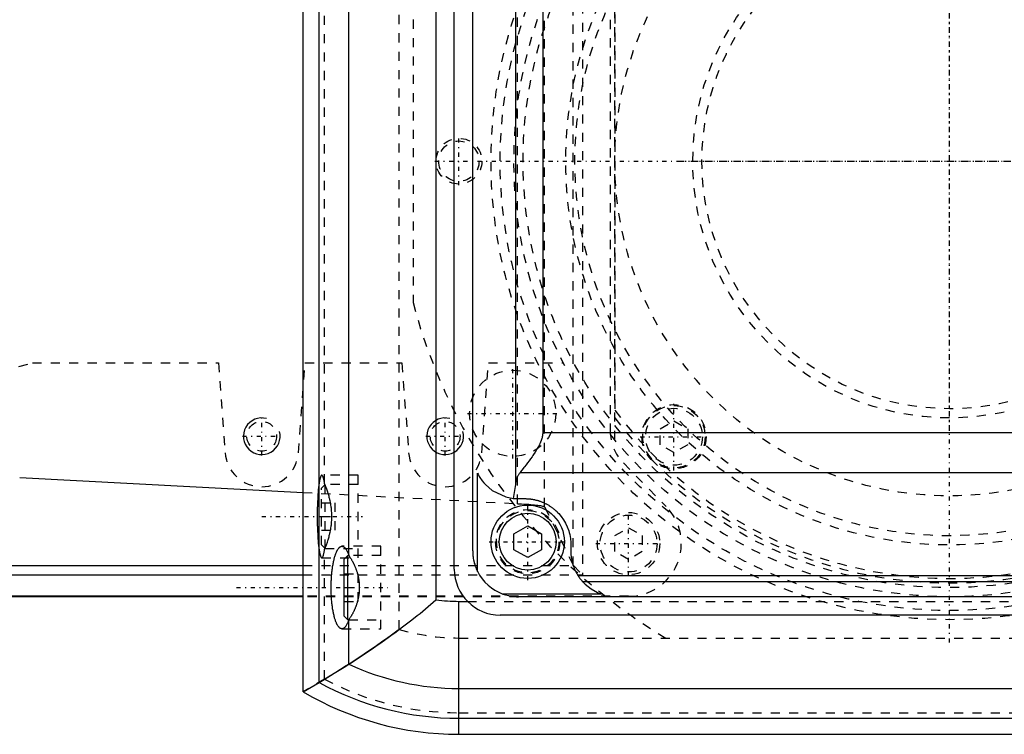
# Model space of a CAD drawing. Extents: x -400 to 147, y -88 to 88.
# Tile 2 of 7: x -276 to -169, y -63 to 15. Entities that reach past the tile are written whole.
import ezdxf

# ---------------------------------------------------------------- set-up
doc = ezdxf.new("R2010")
doc.units = 0
doc.linetypes.add('CENTER', pattern=[1.5, 0.45, -0.5, 0.05, -0.5])
doc.linetypes.add('DASHED', pattern=[2, 1, -1])
for name, color, linetype in [('AM_0', 7, 'CONTINUOUS'), ('AM_10', 7, 'CONTINUOUS'), ('AM_3', 7, 'DASHED'), ('AM_7', 7, 'CENTER')]:
    doc.layers.add(name, color=color, linetype=linetype)

msp = doc.modelspace()

# ---------------------------------------------------------------- linework, layer by layer
at = {"layer": 'AM_0', "color": 7, "linetype": 'CONTINUOUS'}
for p, q in [((-245.5, -57.87), (-245.5, 57.87)), ((-243.75, -56.85), (-243.75, 56.85)), ((-231, 47.83), (-231, -47.83)), ((-229, -44.5), (-229, 44.5)), ((-240.5, -43.02), (-240.5, 43.02)), ((-227, -42.5), (-227, 42.5)), ((-222.33, 35.25), (-222.33, -35.25)), ((-219.35, 29.6), (-219.35, -29.6)), ((-219.35, -29.6), (-73.65, -29.6)), ((-226.48, -44.73), (-226.48, -34.03)), ((-221.83, -33.95), (-71.17, -33.95)), ((-276.39, -34.5), (-245.5, -36.12)), ((-222.33, -35.25), (-222.57, -36.77)), ((-222, -36.8), (-221.3, -36.8)), ((-222.5, -40.63), (-221, -39.77)), ((-222.5, -42.37), (-222.5, -40.63)), ((-221, -39.77), (-219.5, -40.63)), ((-219.5, -40.63), (-219.5, -42.37)), ((-216.3, -41.8), (-216.3, -42.5)), ((-221, -43.23), (-222.5, -42.37)), ((-219.5, -42.37), (-221, -43.23)), ((-240.6, -43), (-241, -43.4)), ((-241, -49.6), (-241, -43.4)), ((-240.51, -43), (-240.6, -43)), ((-240.6, -50), (-240.6, -43)), ((-350, -44.1), (-245.5, -44.1)), ((-350, -45.1), (-245.5, -45.1)), ((-215.52, -45.19), (-77.48, -45.19)), ((-215.01, -45.85), (-77.99, -45.85)), ((-213, -47.2), (-223.7, -47.2)), ((-245.5, -47.5), (-330.94, -47.5)), ((-245.5, -47.45), (-330.86, -47.45)), ((-228.5, -62.5), (-228.5, -48)), ((-228.5, -48), (-227.57, -48)), ((-71, -47.5), (-222, -47.5)), ((-241, -49.6), (-240.6, -50)), ((-240.6, -50), (-240.51, -50)), ((-240.5, -54.85), (-240.5, -49.98)), ((-69, -49.5), (-224, -49.5)), ((-245.5, -57.87), (-243.75, -56.85)), ((-228.5, -57.5), (-59, -57.5)), ((-228.5, -60.75), (-59, -60.75)), ((-228.5, -62.5), (-59, -62.5))]:
    msp.add_line(p, q, dxfattribs=at)
for points in [[(-219.35, -29.6, 0), (-219.35, -29.63, 0), (-219.35, -29.68, 0), (-219.36, -29.73, 0), (-219.36, -29.75, 0), (-219.37, -29.78, 0), (-219.37, -29.83, 0), (-219.38, -29.88, 0), (-219.39, -29.93, 0), (-219.4, -29.98, 0), (-219.41, -30.03, 0), (-219.41, -30.06, 0), (-219.42, -30.08, 0), (-219.43, -30.13, 0), (-219.44, -30.18, 0), (-219.46, -30.23, 0), (-219.47, -30.28, 0), (-219.49, -30.33, 0), (-219.5, -30.35, 0), (-219.5, -30.38, 0), (-219.52, -30.43, 0), (-219.54, -30.48, 0), (-219.55, -30.5, 0), (-219.56, -30.53, 0), (-219.57, -30.57, 0), (-219.59, -30.62, 0), (-219.6, -30.65, 0), (-219.61, -30.67, 0), (-219.63, -30.72, 0), (-219.66, -30.77, 0), (-219.73, -30.93, 0), (-219.88, -31.21, 0), (-220.03, -31.48, 0), (-220.2, -31.74, 0), (-220.36, -31.99, 0), (-220.44, -32.11, 0), (-220.53, -32.23, 0), (-220.69, -32.45, 0), (-220.85, -32.67, 0), (-221.02, -32.89, 0), (-221.18, -33.11, 0), (-221.34, -33.32, 0), (-221.42, -33.42, 0), (-221.49, -33.52, 0), (-221.64, -33.7, 0), (-221.77, -33.87, 0), (-221.83, -33.95, 0)], [(-226.48, -34.03, 0), (-226.41, -34.15, 0), (-226.28, -34.39, 0), (-226.13, -34.62, 0), (-226.05, -34.74, 0), (-225.96, -34.85, 0), (-225.79, -35.06, 0), (-225.6, -35.27, 0), (-224.87, -35.9, 0), (-223.38, -36.61, 0), (-222.57, -36.77, 0)], [(-221.83, -33.95, 0), (-221.85, -33.98, 0), (-221.91, -34.05, 0), (-221.95, -34.12, 0), (-221.98, -34.15, 0), (-222, -34.19, 0), (-222.04, -34.26, 0), (-222.08, -34.33, 0), (-222.12, -34.4, 0), (-222.15, -34.47, 0), (-222.18, -34.54, 0), (-222.2, -34.58, 0), (-222.21, -34.61, 0), (-222.24, -34.69, 0), (-222.26, -34.76, 0), (-222.28, -34.83, 0), (-222.29, -34.91, 0), (-222.31, -34.98, 0), (-222.31, -35.02, 0), (-222.32, -35.05, 0), (-222.32, -35.13, 0), (-222.32, -35.2, 0), (-222.33, -35.24, 0)], [(-222.57, -36.77, 0), (-222.55, -36.77, 0), (-222.52, -36.78, 0), (-222.49, -36.78, 0), (-222.47, -36.78, 0), (-222.46, -36.78, 0), (-222.43, -36.78, 0), (-222.39, -36.79, 0), (-222.36, -36.79, 0), (-222.33, -36.79, 0), (-222.3, -36.79, 0), (-222.28, -36.79, 0), (-222.27, -36.8, 0), (-222.24, -36.8, 0), (-222.2, -36.8, 0), (-222.17, -36.8, 0), (-222.14, -36.8, 0), (-222.11, -36.8, 0), (-222.09, -36.8, 0), (-222.08, -36.8, 0), (-222.05, -36.8, 0), (-222.02, -36.8, 0), (-222, -36.8, 0)], [(-221.3, -36.8, 0), (-221.27, -36.8, 0), (-221.19, -36.8, 0), (-221.12, -36.81, 0), (-221.08, -36.81, 0), (-221.05, -36.81, 0), (-220.98, -36.81, 0), (-220.9, -36.82, 0), (-220.83, -36.82, 0), (-220.76, -36.83, 0), (-220.69, -36.84, 0), (-220.65, -36.85, 0), (-220.61, -36.85, 0), (-220.54, -36.86, 0), (-220.47, -36.87, 0), (-220.4, -36.88, 0), (-220.33, -36.9, 0), (-220.26, -36.91, 0), (-220.22, -36.92, 0), (-220.18, -36.93, 0), (-220.11, -36.95, 0), (-220.04, -36.96, 0), (-220.01, -36.97, 0), (-219.97, -36.98, 0), (-219.9, -37, 0), (-219.83, -37.02, 0), (-219.8, -37.03, 0), (-219.76, -37.04, 0), (-219.7, -37.07, 0), (-219.63, -37.09, 0), (-219.56, -37.12, 0), (-219.49, -37.14, 0), (-219.42, -37.17, 0), (-219.39, -37.18, 0), (-219.36, -37.2, 0), (-219.29, -37.23, 0), (-219.22, -37.26, 0), (-219.16, -37.29, 0), (-219.09, -37.32, 0), (-219.03, -37.35, 0), (-218.99, -37.37, 0), (-218.96, -37.38, 0), (-218.9, -37.42, 0), (-218.83, -37.45, 0), (-218.77, -37.49, 0), (-218.71, -37.53, 0), (-218.65, -37.57, 0), (-218.62, -37.59, 0), (-218.59, -37.61, 0), (-218.52, -37.65, 0), (-218.46, -37.69, 0), (-218.4, -37.73, 0), (-218.35, -37.77, 0), (-218.29, -37.81, 0), (-218.26, -37.84, 0), (-218.23, -37.86, 0), (-218.17, -37.9, 0), (-218.12, -37.95, 0), (-218.06, -38, 0), (-218.01, -38.04, 0), (-217.95, -38.09, 0), (-217.92, -38.12, 0), (-217.9, -38.14, 0), (-217.84, -38.19, 0), (-217.79, -38.24, 0), (-217.77, -38.27, 0), (-217.62, -38.42, 0), (-217.34, -38.76, 0), (-217.09, -39.12, 0), (-216.87, -39.49, 0), (-216.68, -39.89, 0), (-216.53, -40.3, 0), (-216.47, -40.51, 0), (-216.42, -40.72, 0), (-216.35, -41.15, 0), (-216.31, -41.58, 0), (-216.3, -41.8, 0)], [(-241.25, -51, 0), (-241.27, -51, 0), (-241.3, -51, 0), (-241.34, -50.99, 0), (-241.35, -50.98, 0), (-241.37, -50.98, 0), (-241.4, -50.96, 0), (-241.44, -50.94, 0), (-241.47, -50.92, 0), (-241.51, -50.89, 0), (-241.54, -50.86, 0), (-241.56, -50.85, 0), (-241.57, -50.83, 0), (-241.61, -50.79, 0), (-241.64, -50.75, 0), (-241.67, -50.71, 0), (-241.7, -50.66, 0), (-241.73, -50.61, 0), (-241.75, -50.58, 0), (-241.77, -50.55, 0), (-241.8, -50.49, 0), (-241.83, -50.43, 0), (-241.84, -50.4, 0), (-241.86, -50.36, 0), (-241.89, -50.3, 0), (-241.92, -50.22, 0), (-241.93, -50.19, 0), (-241.94, -50.15, 0), (-241.97, -50.07, 0), (-242, -49.99, 0), (-242.02, -49.9, 0), (-242.05, -49.82, 0), (-242.08, -49.73, 0), (-242.09, -49.68, 0), (-242.1, -49.64, 0), (-242.12, -49.54, 0), (-242.15, -49.44, 0), (-242.17, -49.34, 0), (-242.19, -49.24, 0), (-242.21, -49.13, 0), (-242.22, -49.08, 0), (-242.23, -49.03, 0), (-242.25, -48.92, 0), (-242.27, -48.81, 0), (-242.28, -48.69, 0), (-242.3, -48.58, 0), (-242.32, -48.46, 0), (-242.32, -48.4, 0), (-242.33, -48.34, 0), (-242.34, -48.22, 0), (-242.36, -48.1, 0), (-242.37, -47.98, 0), (-242.38, -47.85, 0), (-242.39, -47.73, 0), (-242.39, -47.66, 0), (-242.4, -47.6, 0), (-242.41, -47.47, 0), (-242.41, -47.35, 0), (-242.42, -47.22, 0), (-242.42, -47.09, 0), (-242.43, -46.96, 0), (-242.43, -46.89, 0), (-242.43, -46.83, 0), (-242.43, -46.7, 0), (-242.43, -46.57, 0), (-242.43, -46.5, 0), (-242.43, -46.43, 0), (-242.43, -46.3, 0), (-242.43, -46.17, 0), (-242.43, -46.11, 0), (-242.43, -46.04, 0), (-242.42, -45.91, 0), (-242.42, -45.78, 0), (-242.41, -45.65, 0), (-242.41, -45.53, 0), (-242.4, -45.4, 0), (-242.39, -45.34, 0), (-242.39, -45.27, 0), (-242.38, -45.15, 0), (-242.37, -45.02, 0), (-242.36, -44.9, 0), (-242.34, -44.78, 0), (-242.33, -44.66, 0), (-242.32, -44.6, 0), (-242.32, -44.54, 0), (-242.3, -44.42, 0), (-242.28, -44.31, 0), (-242.27, -44.19, 0), (-242.25, -44.08, 0), (-242.23, -43.97, 0), (-242.22, -43.92, 0), (-242.21, -43.87, 0), (-242.19, -43.76, 0), (-242.17, -43.66, 0), (-242.15, -43.56, 0), (-242.12, -43.46, 0), (-242.1, -43.36, 0), (-242.09, -43.32, 0), (-242.08, -43.27, 0), (-242.05, -43.18, 0), (-242.02, -43.1, 0), (-242, -43.01, 0), (-241.97, -42.93, 0), (-241.94, -42.85, 0), (-241.93, -42.81, 0), (-241.92, -42.78, 0), (-241.89, -42.7, 0), (-241.86, -42.64, 0), (-241.84, -42.6, 0), (-241.83, -42.57, 0), (-241.8, -42.51, 0), (-241.77, -42.45, 0), (-241.75, -42.42, 0), (-241.73, -42.39, 0), (-241.7, -42.34, 0), (-241.67, -42.29, 0), (-241.64, -42.25, 0), (-241.61, -42.21, 0), (-241.57, -42.17, 0), (-241.56, -42.15, 0), (-241.54, -42.14, 0), (-241.51, -42.11, 0), (-241.47, -42.08, 0), (-241.44, -42.06, 0), (-241.4, -42.04, 0), (-241.37, -42.02, 0), (-241.35, -42.02, 0), (-241.34, -42.01, 0), (-241.3, -42, 0), (-241.27, -42, 0), (-241.25, -42, 0)], [(-241.25, -42, 0), (-241.23, -42, 0), (-241.18, -42.01, 0), (-241.14, -42.02, 0), (-241.11, -42.03, 0), (-241.09, -42.04, 0), (-241.05, -42.07, 0), (-241, -42.1, 0), (-240.96, -42.14, 0), (-240.92, -42.18, 0), (-240.87, -42.23, 0), (-240.85, -42.26, 0), (-240.83, -42.29, 0), (-240.79, -42.36, 0), (-240.75, -42.43, 0), (-240.71, -42.5, 0), (-240.67, -42.58, 0), (-240.63, -42.67, 0), (-240.61, -42.72, 0), (-240.59, -42.76, 0), (-240.55, -42.86, 0), (-240.52, -42.96, 0), (-240.5, -43.02, 0)], [(-227, -42.5, 0), (-227, -42.51, 0), (-227, -42.53, 0), (-227, -42.55, 0), (-227, -42.56, 0), (-227, -42.57, 0), (-227, -42.6, 0), (-227, -42.62, 0), (-227, -42.64, 0), (-227, -42.66, 0), (-227, -42.68, 0), (-227, -42.69, 0), (-227, -42.7, 0), (-226.99, -42.72, 0), (-226.99, -42.75, 0), (-226.99, -42.77, 0), (-226.99, -42.79, 0), (-226.99, -42.81, 0), (-226.99, -42.82, 0), (-226.99, -42.83, 0), (-226.99, -42.85, 0), (-226.99, -42.87, 0), (-226.99, -42.88, 0), (-226.98, -42.89, 0), (-226.98, -42.92, 0), (-226.98, -42.94, 0), (-226.98, -42.95, 0), (-226.98, -42.96, 0), (-226.98, -42.98, 0), (-226.97, -43, 0), (-226.97, -43.02, 0), (-226.97, -43.04, 0), (-226.97, -43.06, 0), (-226.97, -43.08, 0), (-226.97, -43.09, 0), (-226.96, -43.11, 0), (-226.96, -43.13, 0), (-226.96, -43.15, 0), (-226.95, -43.17, 0), (-226.95, -43.19, 0), (-226.95, -43.2, 0), (-226.95, -43.21, 0), (-226.95, -43.23, 0), (-226.94, -43.26, 0), (-226.93, -43.33, 0), (-226.91, -43.46, 0), (-226.88, -43.58, 0), (-226.87, -43.64, 0), (-226.85, -43.71, 0), (-226.82, -43.83, 0), (-226.78, -43.95, 0), (-226.75, -44.08, 0), (-226.7, -44.2, 0), (-226.66, -44.32, 0), (-226.63, -44.38, 0), (-226.61, -44.44, 0), (-226.56, -44.55, 0), (-226.51, -44.67, 0), (-226.48, -44.73, 0)], [(-216.3, -42.5, 0), (-216.3, -42.58, 0), (-216.3, -42.74, 0), (-216.29, -42.89, 0), (-216.28, -42.97, 0), (-216.27, -43.05, 0), (-216.25, -43.21, 0), (-216.23, -43.36, 0), (-216.2, -43.52, 0), (-216.16, -43.67, 0), (-216.12, -43.82, 0), (-216.1, -43.9, 0), (-216.08, -43.97, 0), (-216.03, -44.12, 0), (-215.98, -44.27, 0), (-215.92, -44.42, 0), (-215.86, -44.56, 0), (-215.79, -44.7, 0), (-215.75, -44.78, 0), (-215.72, -44.85, 0), (-215.64, -44.98, 0), (-215.56, -45.12, 0), (-215.52, -45.19, 0)], [(-240.5, -43.02, 0), (-240.48, -43.04, 0), (-240.45, -43.09, 0), (-240.42, -43.13, 0), (-240.4, -43.16, 0), (-240.39, -43.18, 0), (-240.36, -43.23, 0), (-240.32, -43.28, 0), (-240.29, -43.33, 0), (-240.26, -43.38, 0), (-240.23, -43.43, 0), (-240.22, -43.45, 0), (-240.2, -43.48, 0), (-240.17, -43.53, 0), (-240.14, -43.58, 0), (-240.11, -43.64, 0), (-240.08, -43.69, 0), (-240.06, -43.75, 0), (-240.04, -43.77, 0), (-240.03, -43.8, 0), (-240, -43.86, 0), (-239.97, -43.92, 0), (-239.96, -43.95, 0), (-239.94, -43.97, 0), (-239.91, -44.03, 0), (-239.89, -44.1, 0), (-239.87, -44.13, 0), (-239.86, -44.16, 0), (-239.83, -44.22, 0), (-239.8, -44.28, 0), (-239.78, -44.35, 0), (-239.75, -44.41, 0), (-239.73, -44.48, 0), (-239.72, -44.51, 0), (-239.7, -44.55, 0), (-239.68, -44.62, 0), (-239.66, -44.69, 0), (-239.63, -44.75, 0), (-239.61, -44.83, 0), (-239.59, -44.9, 0), (-239.58, -44.93, 0), (-239.57, -44.97, 0), (-239.55, -45.04, 0), (-239.53, -45.11, 0), (-239.51, -45.19, 0), (-239.49, -45.26, 0), (-239.48, -45.33, 0), (-239.47, -45.37, 0), (-239.46, -45.41, 0), (-239.45, -45.48, 0), (-239.44, -45.56, 0), (-239.42, -45.63, 0), (-239.41, -45.71, 0), (-239.4, -45.78, 0), (-239.4, -45.82, 0), (-239.39, -45.86, 0), (-239.38, -45.93, 0), (-239.38, -46.01, 0), (-239.37, -46.09, 0), (-239.36, -46.16, 0), (-239.36, -46.24, 0), (-239.36, -46.28, 0), (-239.36, -46.31, 0), (-239.36, -46.39, 0), (-239.35, -46.46, 0), (-239.35, -46.5, 0), (-239.35, -46.54, 0), (-239.36, -46.61, 0), (-239.36, -46.69, 0), (-239.36, -46.72, 0), (-239.36, -46.76, 0), (-239.36, -46.84, 0), (-239.37, -46.91, 0), (-239.38, -46.99, 0), (-239.38, -47.07, 0), (-239.39, -47.14, 0), (-239.4, -47.18, 0), (-239.4, -47.22, 0), (-239.41, -47.29, 0), (-239.42, -47.37, 0), (-239.44, -47.44, 0), (-239.45, -47.52, 0), (-239.46, -47.59, 0), (-239.47, -47.63, 0), (-239.48, -47.67, 0), (-239.49, -47.74, 0), (-239.51, -47.81, 0), (-239.53, -47.89, 0), (-239.55, -47.96, 0), (-239.57, -48.03, 0), (-239.58, -48.07, 0), (-239.59, -48.1, 0), (-239.61, -48.17, 0), (-239.63, -48.25, 0), (-239.66, -48.31, 0), (-239.68, -48.38, 0), (-239.7, -48.45, 0), (-239.72, -48.49, 0), (-239.73, -48.52, 0), (-239.75, -48.59, 0), (-239.78, -48.65, 0), (-239.8, -48.72, 0), (-239.83, -48.78, 0), (-239.86, -48.84, 0), (-239.87, -48.87, 0), (-239.89, -48.9, 0), (-239.91, -48.97, 0), (-239.94, -49.03, 0), (-239.96, -49.05, 0), (-239.97, -49.08, 0), (-240, -49.14, 0), (-240.03, -49.2, 0), (-240.04, -49.23, 0), (-240.06, -49.25, 0), (-240.08, -49.31, 0), (-240.11, -49.36, 0), (-240.14, -49.42, 0), (-240.17, -49.47, 0), (-240.2, -49.52, 0), (-240.22, -49.55, 0), (-240.23, -49.57, 0), (-240.26, -49.62, 0), (-240.29, -49.67, 0), (-240.32, -49.72, 0), (-240.36, -49.77, 0), (-240.39, -49.82, 0), (-240.4, -49.84, 0), (-240.42, -49.87, 0), (-240.45, -49.91, 0), (-240.48, -49.96, 0), (-240.5, -49.98, 0)], [(-215.52, -45.19, 0), (-215.5, -45.22, 0), (-215.46, -45.28, 0), (-215.42, -45.34, 0), (-215.4, -45.37, 0), (-215.38, -45.4, 0), (-215.34, -45.45, 0), (-215.3, -45.5, 0), (-215.27, -45.55, 0), (-215.23, -45.59, 0), (-215.2, -45.63, 0), (-215.18, -45.65, 0), (-215.17, -45.67, 0), (-215.14, -45.7, 0), (-215.11, -45.74, 0), (-215.09, -45.76, 0), (-215.07, -45.79, 0), (-215.05, -45.81, 0), (-215.05, -45.82, 0), (-215.04, -45.82, 0), (-215.03, -45.84, 0), (-215.02, -45.85, 0), (-215.01, -45.85, 0)], [(-215.01, -45.85, 0), (-214.73, -46.14, 0), (-214.09, -46.65, 0), (-213.38, -47.05, 0), (-213, -47.2, 0)], [(-223.7, -47.2, 0), (-223.43, -47.29, 0), (-223.1, -47.38, 0), (-223.01, -47.4, 0), (-222.91, -47.42, 0), (-222.86, -47.42, 0), (-222.82, -47.43, 0), (-222.72, -47.45, 0), (-222.63, -47.46, 0), (-222.57, -47.47, 0), (-222.55, -47.47, 0), (-222.54, -47.47, 0), (-222.53, -47.47, 0), (-222.52, -47.47, 0), (-222.51, -47.47, 0), (-222.49, -47.48, 0), (-222.47, -47.48, 0), (-222.46, -47.48, 0), (-222.44, -47.48, 0), (-222.43, -47.48, 0), (-222.43, -47.48, 0), (-222.41, -47.48, 0), (-222.39, -47.48, 0), (-222.38, -47.49, 0), (-222.36, -47.49, 0), (-222.35, -47.49, 0), (-222.34, -47.49, 0), (-222.33, -47.49, 0), (-222.31, -47.49, 0), (-222.3, -47.49, 0), (-222.29, -47.49, 0), (-222.28, -47.49, 0), (-222.27, -47.49, 0), (-222.25, -47.49, 0), (-222.24, -47.49, 0), (-222.23, -47.49, 0), (-222.22, -47.5, 0), (-222.2, -47.5, 0), (-222.18, -47.5, 0), (-222.17, -47.5, 0), (-222.15, -47.5, 0), (-222.14, -47.5, 0), (-222.14, -47.5, 0), (-222.12, -47.5, 0), (-222.1, -47.5, 0), (-222.09, -47.5, 0), (-222.07, -47.5, 0), (-222.06, -47.5, 0), (-222.05, -47.5, 0), (-222.04, -47.5, 0), (-222.02, -47.5, 0), (-222.01, -47.5, 0), (-222, -47.5, 0)], [(-240.5, -54.85, 0), (-240.31, -54.73, 0), (-239.92, -54.48, 0), (-239.49, -54.2, 0), (-239.27, -54.05, 0), (-239.04, -53.9, 0), (-238.57, -53.59, 0), (-238.07, -53.25, 0), (-237.56, -52.9, 0), (-237.02, -52.53, 0), (-236.48, -52.14, 0), (-236.2, -51.94, 0), (-235.92, -51.74, 0), (-235.36, -51.33, 0), (-234.78, -50.9, 0), (-234.2, -50.46, 0), (-233.62, -50.01, 0), (-233.04, -49.54, 0), (-232.74, -49.31, 0), (-232.45, -49.07, 0), (-231.87, -48.58, 0), (-231.29, -48.09, 0), (-231, -47.83, 0)], [(-240.5, -49.98, 0), (-240.52, -50.04, 0), (-240.55, -50.14, 0), (-240.59, -50.24, 0), (-240.61, -50.28, 0), (-240.63, -50.33, 0), (-240.67, -50.42, 0), (-240.71, -50.5, 0), (-240.75, -50.57, 0), (-240.79, -50.64, 0), (-240.83, -50.71, 0), (-240.85, -50.74, 0), (-240.87, -50.77, 0), (-240.92, -50.82, 0), (-240.96, -50.86, 0), (-241, -50.9, 0), (-241.05, -50.93, 0), (-241.09, -50.96, 0), (-241.11, -50.97, 0), (-241.14, -50.98, 0), (-241.18, -50.99, 0), (-241.23, -51, 0), (-241.25, -51, 0)], [(-243.75, -56.85, 0), (-243.19, -56.51, 0), (-242.09, -55.85, 0), (-241.02, -55.18, 0), (-240.5, -54.85, 0)]]:
    msp.add_polyline3d(points, dxfattribs=at)
for radius in [4, 3.1]:
    msp.add_circle((-221, -41.5), radius, dxfattribs=at)
for centre, radius, start, end in [((-224, -44.5), 5, 180, 270), ((-222, -42.5), 5, 206.4405, 250.0956), ((-228.5, -29), 19, 262.4392, 270), ((-228.5, -29), 28.5, 245.0989, 270), ((-228.5, -29), 31.75, 241.294, 270), ((-228.5, -29), 33.5, 239.505, 270)]:
    msp.add_arc(centre, radius, start, end, dxfattribs=at)
at = {"layer": 'AM_10', "color": 7, "linetype": 'CONTINUOUS'}
for centre in [(-250, -30), (-230, -30)]:
    msp.add_arc(centre, 2, 75, 15, dxfattribs=at)
at = {"layer": 'AM_3', "color": 6, "linetype": 'DASHED'}
for p, q in [((-235, -51.06), (-235, 51.06)), ((-215.03, 45.1), (-215.03, -45.1)), ((-216.03, -44.1), (-216.03, 44.1)), ((-219.15, -37.7), (-219.15, 37.7)), ((-222.1, -37.35), (-222.1, 37.35)), ((-243.15, -35.15), (-243.15, 35.15)), ((-211.5, -30.4), (-211.5, 30.4)), ((-212, 29.41), (-212, -29.41)), ((-211.5, 28), (-211.5, -28)), ((-233.5, 15.43), (-233.5, -15.43)), ((-290, -26.02), (-275, -22)), ((-275, -22), (-254.71, -22)), ((-254.71, -22), (-253.99, -31.79)), ((-246.01, -31.79), (-245.29, -22)), ((-245.29, -22), (-234.71, -22)), ((-234.71, -22), (-233.99, -31.79)), ((-226.01, -31.79), (-225.29, -22)), ((-225.29, -22), (-217.1, -22)), ((-206.55, -29.19), (-205.05, -28.32)), ((-205.05, -28.32), (-203.55, -29.19)), ((-206.55, -30.92), (-206.55, -29.19)), ((-203.55, -29.19), (-203.55, -30.92)), ((-205.05, -31.78), (-206.55, -30.92)), ((-203.55, -30.92), (-205.05, -31.78)), ((-210.57, -32.91), (-205.9, -37.67)), ((-239.5, -34.25), (-243.45, -34.25)), ((-239.5, -43.25), (-239.5, -34.25)), ((-243.1, -35.25), (-243.5, -35.65)), ((-243.11, -35.25), (-243.15, -35.15)), ((-239.5, -35.25), (-243.1, -35.25)), ((-243.1, -42.25), (-243.1, -35.25)), ((-245.5, -36.12), (-222.1, -37.35)), ((-243.5, -41.85), (-243.5, -35.65)), ((-243.5, -37.25), (-242, -37.25)), ((-242, -40.25), (-242, -37.25)), ((-219.15, -37.7), (-216.03, -44.1)), ((-243.5, -38.75), (-242, -38.75)), ((-243.5, -40.25), (-242, -40.25)), ((-211.5, -40.83), (-210, -39.97)), ((-210, -39.97), (-208.5, -40.83)), ((-243.5, -41.85), (-243.1, -42.25)), ((-211.5, -42.57), (-211.5, -40.83)), ((-208.5, -40.83), (-208.5, -42.57)), ((-243.15, -42.35), (-243.11, -42.25)), ((-243.15, -56.49), (-243.15, -42.35)), ((-243.1, -42.25), (-239.5, -42.25)), ((-237, -42), (-241.25, -42)), ((-237, -51), (-237, -42)), ((-210, -43.43), (-211.5, -42.57)), ((-208.5, -42.57), (-210, -43.43)), ((-243.45, -43.25), (-239.5, -43.25)), ((-237, -43), (-240.51, -43)), ((-245.5, -44.1), (-216.02, -44.1)), ((-241, -45), (-239.5, -45)), ((-239.5, -48), (-239.5, -45)), ((-216.02, -44.1), (-215.03, -45.1)), ((-245.5, -45.1), (-215.03, -45.1)), ((-241, -46.5), (-239.5, -46.5)), ((-210, -47.45), (-245.5, -47.45)), ((-222, -47.5), (-245.5, -47.5)), ((-241, -48), (-239.5, -48)), ((-227.57, -48), (-65.43, -48)), ((-240.51, -50), (-237, -50)), ((-241.25, -51), (-237, -51)), ((-228.5, -52), (60, -52)), ((-243.15, -56.49), (-245.5, -57.87)), ((-228.5, -60.15), (60, -60.15))]:
    msp.add_line(p, q, dxfattribs=at)
for points in [[(-243.45, -34.25, 0), (-243.46, -34.25, 0), (-243.47, -34.25, 0), (-243.49, -34.26, 0), (-243.49, -34.27, 0), (-243.5, -34.27, 0), (-243.51, -34.29, 0), (-243.53, -34.31, 0), (-243.54, -34.33, 0), (-243.56, -34.36, 0), (-243.57, -34.39, 0), (-243.58, -34.4, 0), (-243.59, -34.42, 0), (-243.6, -34.46, 0), (-243.61, -34.5, 0), (-243.63, -34.54, 0), (-243.64, -34.59, 0), (-243.65, -34.64, 0), (-243.66, -34.67, 0), (-243.67, -34.7, 0), (-243.68, -34.76, 0), (-243.69, -34.82, 0), (-243.7, -34.85, 0), (-243.7, -34.89, 0), (-243.72, -34.95, 0), (-243.73, -35.03, 0), (-243.74, -35.06, 0), (-243.74, -35.1, 0), (-243.75, -35.18, 0), (-243.76, -35.26, 0), (-243.78, -35.35, 0), (-243.79, -35.43, 0), (-243.8, -35.52, 0), (-243.8, -35.57, 0), (-243.81, -35.61, 0), (-243.82, -35.71, 0), (-243.83, -35.81, 0), (-243.84, -35.91, 0), (-243.85, -36.01, 0), (-243.85, -36.12, 0), (-243.86, -36.17, 0), (-243.86, -36.22, 0), (-243.87, -36.33, 0), (-243.88, -36.44, 0), (-243.88, -36.56, 0), (-243.89, -36.67, 0), (-243.9, -36.79, 0), (-243.9, -36.85, 0), (-243.9, -36.91, 0), (-243.91, -37.03, 0), (-243.92, -37.15, 0), (-243.92, -37.27, 0), (-243.93, -37.4, 0), (-243.93, -37.52, 0), (-243.93, -37.59, 0), (-243.93, -37.65, 0), (-243.94, -37.78, 0), (-243.94, -37.9, 0), (-243.94, -38.03, 0), (-243.94, -38.16, 0), (-243.95, -38.29, 0), (-243.95, -38.36, 0), (-243.95, -38.42, 0), (-243.95, -38.55, 0), (-243.95, -38.68, 0), (-243.95, -38.75, 0), (-243.95, -38.82, 0), (-243.95, -38.95, 0), (-243.95, -39.08, 0), (-243.95, -39.14, 0), (-243.95, -39.21, 0), (-243.94, -39.34, 0), (-243.94, -39.47, 0), (-243.94, -39.6, 0), (-243.94, -39.72, 0), (-243.93, -39.85, 0), (-243.93, -39.91, 0), (-243.93, -39.98, 0), (-243.93, -40.1, 0), (-243.92, -40.23, 0), (-243.92, -40.35, 0), (-243.91, -40.47, 0), (-243.9, -40.59, 0), (-243.9, -40.65, 0), (-243.9, -40.71, 0), (-243.89, -40.83, 0), (-243.88, -40.94, 0), (-243.88, -41.06, 0), (-243.87, -41.17, 0), (-243.86, -41.28, 0), (-243.86, -41.33, 0), (-243.85, -41.38, 0), (-243.85, -41.49, 0), (-243.84, -41.59, 0), (-243.83, -41.69, 0), (-243.82, -41.79, 0), (-243.81, -41.89, 0), (-243.8, -41.93, 0), (-243.8, -41.98, 0), (-243.79, -42.07, 0), (-243.78, -42.15, 0), (-243.76, -42.24, 0), (-243.75, -42.32, 0), (-243.74, -42.4, 0), (-243.74, -42.44, 0), (-243.73, -42.47, 0), (-243.72, -42.55, 0), (-243.7, -42.61, 0), (-243.7, -42.65, 0), (-243.69, -42.68, 0), (-243.68, -42.74, 0), (-243.67, -42.8, 0), (-243.66, -42.83, 0), (-243.65, -42.86, 0), (-243.64, -42.91, 0), (-243.63, -42.96, 0), (-243.61, -43, 0), (-243.6, -43.04, 0), (-243.59, -43.08, 0), (-243.58, -43.1, 0), (-243.57, -43.11, 0), (-243.56, -43.14, 0), (-243.54, -43.17, 0), (-243.53, -43.19, 0), (-243.51, -43.21, 0), (-243.5, -43.23, 0), (-243.49, -43.23, 0), (-243.49, -43.24, 0), (-243.47, -43.25, 0), (-243.46, -43.25, 0), (-243.45, -43.25, 0)], [(-243.15, -35.15, 0), (-243.16, -35.1, 0), (-243.17, -35.01, 0), (-243.19, -34.92, 0), (-243.19, -34.88, 0), (-243.2, -34.84, 0), (-243.22, -34.76, 0), (-243.23, -34.69, 0), (-243.25, -34.62, 0), (-243.27, -34.56, 0), (-243.28, -34.51, 0), (-243.29, -34.48, 0), (-243.3, -34.46, 0), (-243.32, -34.41, 0), (-243.33, -34.37, 0), (-243.35, -34.34, 0), (-243.37, -34.31, 0), (-243.39, -34.29, 0), (-243.4, -34.28, 0), (-243.4, -34.27, 0), (-243.42, -34.26, 0), (-243.44, -34.25, 0), (-243.45, -34.25, 0)], [(-242.5, -37.25, 0), (-242.51, -37.18, 0), (-242.54, -37.05, 0), (-242.57, -36.92, 0), (-242.58, -36.86, 0), (-242.6, -36.79, 0), (-242.63, -36.67, 0), (-242.66, -36.54, 0), (-242.69, -36.42, 0), (-242.73, -36.3, 0), (-242.76, -36.19, 0), (-242.78, -36.13, 0), (-242.8, -36.08, 0), (-242.83, -35.97, 0), (-242.87, -35.86, 0), (-242.91, -35.76, 0), (-242.94, -35.66, 0), (-242.98, -35.57, 0), (-243, -35.52, 0), (-243.01, -35.48, 0), (-243.05, -35.39, 0), (-243.09, -35.3, 0), (-243.11, -35.25, 0)], [(-242.5, -40.25, 0), (-242.48, -40.17, 0), (-242.46, -40, 0), (-242.43, -39.84, 0), (-242.42, -39.76, 0), (-242.41, -39.67, 0), (-242.39, -39.5, 0), (-242.38, -39.34, 0), (-242.37, -39.17, 0), (-242.36, -39, 0), (-242.36, -38.83, 0), (-242.36, -38.75, 0), (-242.36, -38.67, 0), (-242.36, -38.5, 0), (-242.37, -38.33, 0), (-242.38, -38.16, 0), (-242.39, -38, 0), (-242.41, -37.83, 0), (-242.42, -37.74, 0), (-242.43, -37.66, 0), (-242.46, -37.5, 0), (-242.48, -37.33, 0), (-242.5, -37.25, 0)], [(-222.1, -37.35, 0), (-221.95, -37.35, 0), (-221.67, -37.37, 0), (-221.39, -37.39, 0), (-221.26, -37.4, 0), (-221.13, -37.41, 0), (-220.89, -37.42, 0), (-220.66, -37.44, 0), (-220.44, -37.46, 0), (-220.24, -37.48, 0), (-220.06, -37.5, 0), (-219.97, -37.51, 0), (-219.89, -37.52, 0), (-219.74, -37.54, 0), (-219.6, -37.56, 0), (-219.49, -37.58, 0), (-219.39, -37.61, 0), (-219.3, -37.63, 0), (-219.27, -37.64, 0), (-219.24, -37.65, 0), (-219.19, -37.67, 0), (-219.16, -37.69, 0), (-219.15, -37.7, 0)], [(-243.11, -42.25, 0), (-243.09, -42.2, 0), (-243.05, -42.11, 0), (-243.01, -42.02, 0), (-243, -41.98, 0), (-242.98, -41.93, 0), (-242.94, -41.84, 0), (-242.91, -41.74, 0), (-242.87, -41.64, 0), (-242.83, -41.53, 0), (-242.8, -41.42, 0), (-242.78, -41.37, 0), (-242.76, -41.31, 0), (-242.73, -41.2, 0), (-242.69, -41.08, 0), (-242.66, -40.96, 0), (-242.63, -40.83, 0), (-242.6, -40.71, 0), (-242.58, -40.64, 0), (-242.57, -40.58, 0), (-242.54, -40.45, 0), (-242.51, -40.32, 0), (-242.5, -40.25, 0)], [(-243.45, -43.25, 0), (-243.44, -43.25, 0), (-243.42, -43.24, 0), (-243.4, -43.23, 0), (-243.4, -43.22, 0), (-243.39, -43.21, 0), (-243.37, -43.19, 0), (-243.35, -43.16, 0), (-243.33, -43.13, 0), (-243.32, -43.09, 0), (-243.3, -43.04, 0), (-243.29, -43.02, 0), (-243.28, -42.99, 0), (-243.27, -42.94, 0), (-243.25, -42.88, 0), (-243.23, -42.81, 0), (-243.22, -42.74, 0), (-243.2, -42.66, 0), (-243.19, -42.62, 0), (-243.19, -42.58, 0), (-243.17, -42.49, 0), (-243.16, -42.4, 0), (-243.15, -42.35, 0)], [(-216.03, -44.1, 0), (-216.02, -44.1, 0), (-216.02, -44.1, 0), (-216.02, -44.1, 0), (-216.02, -44.1, 0)], [(-235, -51.06, 0), (-235.28, -51.27, 0), (-235.84, -51.68, 0), (-236.39, -52.08, 0), (-236.67, -52.28, 0), (-236.95, -52.47, 0), (-237.49, -52.85, 0), (-238.03, -53.22, 0), (-238.56, -53.58, 0), (-239.08, -53.93, 0), (-239.58, -54.26, 0), (-239.83, -54.42, 0), (-240.07, -54.58, 0), (-240.54, -54.88, 0), (-240.99, -55.16, 0), (-241.41, -55.42, 0), (-241.8, -55.67, 0), (-242.02, -55.8, 0), (-242.08, -55.84, 0), (-242.14, -55.87, 0), (-242.16, -55.89, 0), (-242.19, -55.91, 0), (-242.25, -55.94, 0), (-242.31, -55.98, 0), (-242.33, -56, 0), (-242.36, -56.01, 0), (-242.41, -56.04, 0), (-242.47, -56.08, 0), (-242.49, -56.09, 0), (-242.52, -56.11, 0), (-242.57, -56.14, 0), (-242.62, -56.17, 0), (-242.67, -56.2, 0), (-242.72, -56.23, 0), (-242.76, -56.26, 0), (-242.79, -56.27, 0), (-242.81, -56.28, 0), (-242.85, -56.31, 0), (-242.9, -56.34, 0), (-242.94, -56.36, 0), (-242.98, -56.39, 0), (-243.02, -56.41, 0), (-243.04, -56.42, 0), (-243.06, -56.43, 0), (-243.1, -56.46, 0), (-243.13, -56.48, 0), (-243.15, -56.49, 0)]]:
    msp.add_polyline3d(points, dxfattribs=at)
for centre, radius in [((-175, 0), 50), ((-175, 0), 49), ((-175, 0), 47.5), ((-175, 0), 46.5), ((-175, 0), 41.85), ((-175, 0), 40.85), ((-175, 0), 36.5), ((-175, 0), 28), ((-175, 0), 27), ((-228.5, 0), 2.5), ((-228.5, 0), 2.2), ((-222.63, -27.5), 4.7), ((-205.05, -30.05), 3.5), ((-205.05, -30.05), 3.4), ((-205.05, -30.05), 3.1), ((-250, -30), 1.62), ((-230, -30), 1.62), ((-221, -41.5), 3.5), ((-221, -41.5), 3.4), ((-210, -41.7), 3.4), ((-210, -41.7), 3.1)]:
    msp.add_circle(centre, radius, dxfattribs=at)
for centre, radius, start, end in [((-175, 0), 46, 217.4882, 142.5118), ((-175, 0), 45.5, 216.6595, 143.3405), ((-175, 0), 60.5, 194.7733, 239.261), ((-207, -29.41), 5, 180, 224.4486), ((-250, -31.5), 4, 184.1947, 355.8053), ((-230, -31.5), 4, 184.1947, 355.8053), ((-210, -41.7), 5.75, 270, 44.4486), ((-228.5, -29), 23, 253.584, 270), ((-228.5, -29), 31.15, 241.9459, 270)]:
    msp.add_arc(centre, radius, start, end, dxfattribs=at)
at = {"layer": 'AM_7', "color": 4, "linetype": 'CENTER'}
for p, q in [((-175, -52.5), (-175, 52.5)), ((-175, -29.4), (-175, 29.4)), ((-228.5, -2.62), (-228.5, 2.62)), ((-231.12, 0), (-122.5, 0)), ((-204.4, 0), (-145.6, 0)), ((-222.63, -32.43), (-222.63, -22.57)), ((-205.05, -33.73), (-205.05, -26.38)), ((-250, -32.1), (-250, -27.9)), ((-230, -32.1), (-230, -27.9)), ((-227.57, -27.5), (-217.7, -27.5)), ((-252.1, -30), (-247.9, -30)), ((-232.1, -30), (-227.9, -30)), ((-208.73, -30.05), (-201.38, -30.05)), ((-221, -45.7), (-221, -37.3)), ((-210, -45.27), (-210, -38.13)), ((-250, -38.75), (-239, -38.75)), ((-225.2, -41.5), (-216.8, -41.5)), ((-213.57, -41.7), (-206.43, -41.7)), ((-252.75, -46.5), (-236.25, -46.5))]:
    msp.add_line(p, q, dxfattribs=at)

doc.saveas('drawing.dxf')
